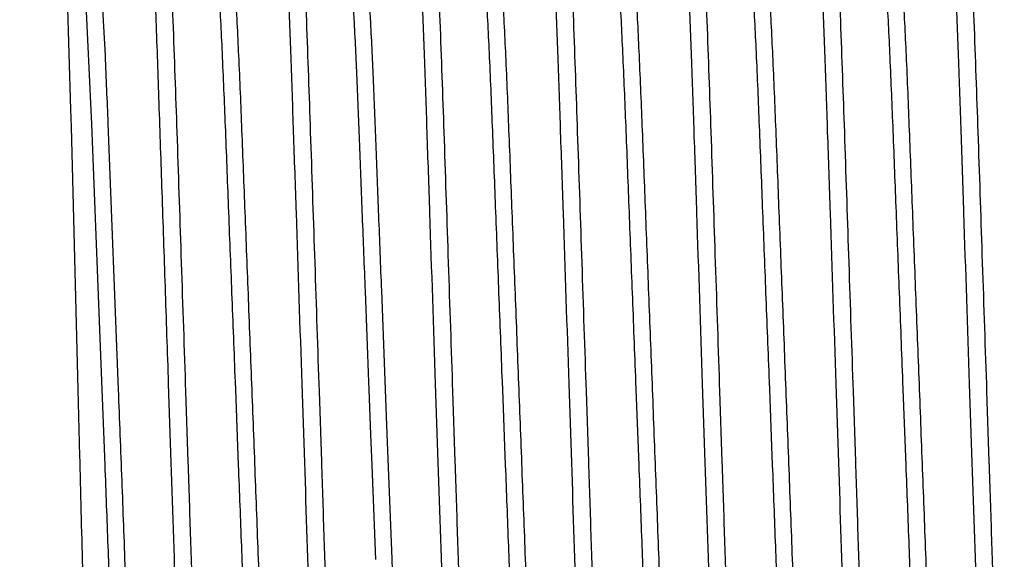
# Model space of a CAD drawing. Header units: inches. Extents: x 0.2 to 16.8, y 0.2 to 10.8.
# Tile 14 of 34: x 9.202 to 9.387, y 4.38 to 4.481. Entities that reach past the tile are written whole.
import ezdxf

# ---------------------------------------------------------------- set-up
doc = ezdxf.new("R2010")
doc.units = ezdxf.units.IN
doc.header["$LTSCALE"] = 0.935
doc.header["$MEASUREMENT"] = 0
doc.layers.get('0').update_dxf_attribs({"linetype": 'CONTINUOUS'})
doc.layers.add('DIMENSIONS', color=7, linetype='CONTINUOUS')
doc.styles.get("Standard").update_dxf_attribs({"font": 'txt', "width": 0.8})
doc.dimstyles.new('DIMSTYLE_1', dxfattribs={"dimtxt": 0.125, "dimasz": 0.18, "dimexe": 0.18, "dimexo": 0.0625, "dimgap": 0.09, "dimtad": 0, "dimtih": 1, "dimtoh": 1, "dimdec": 3, "dimzin": 4, "dimdsep": 46, "dimtxsty": 'STANDARD', "dimblk": '_FILLED', "dimblk1": '_FILLED', "dimblk2": '_FILLED', "dimcen": 0.09, "dimadec": 0, "dimazin": 0, "dimtp": 0.01, "dimtm": 0.01, "dimtfac": 1, "dimtdec": 3, "dimtofl": 0, "dimtmove": 0, "dimatfit": 3, "dimldrblk": '_FILLED', "dimfxl": 1, "dimtolj": 1, "dimtzin": 4, "dimarcsym": 0})

# ---------------------------------------------------------------- blocks, each defined once
blk = doc.blocks.new('*D26')
at = {"layer": 'DIMENSIONS', "color": 2, "linetype": 'CONTINUOUS'}
blk.add_line((8.9720349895, 5.4385137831), (8.9720349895, 2.4822690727), dxfattribs=at)
at = {"layer": 'DIMENSIONS', "color": 2, "linetype": 'CONTINUOUS', "insert": (8.9095349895, 2.4197690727), "char_height": 0.125, "width": 1.225, "attachment_point": 3, "rotation": 90, "line_spacing_factor": 0.9}
blk.add_mtext('.649{\\Ftxt.shx;\\W1.000000;\\H0.125000; }[16.49]', dxfattribs=at)
blk = doc.blocks.new('_FILLED')
at = {"color": 0, "linetype": 'BYBLOCK'}
blk.add_solid([(0, 0), (-1, 0.1736111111), (-1, -0.1736111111)], dxfattribs=at)

msp = doc.modelspace()

# ---------------------------------------------------------------- linework, layer by layer
at = {"color": 6, "linetype": 'CONTINUOUS'}
for p, q in [((9.2117542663, 4.4644629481), (9.2109598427, 4.4901650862)), ((9.2142002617, 4.49122891), (9.2156196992, 4.4617398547)), ((9.2181998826, 4.4745449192), (9.2173148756, 4.4913910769)), ((9.2118429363, 4.4612015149), (9.2117542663, 4.4644629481)), ((9.2131210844, 4.4120187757), (9.2118429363, 4.4612015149)), ((9.2156196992, 4.4617398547), (9.2175468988, 4.4120438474)), ((9.2206718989, 4.4120438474), (9.2187361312, 4.4618662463)), ((9.2668353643, 4.4304323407), (9.2674933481, 4.4134387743)), ((9.2706718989, 4.4120438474), (9.2699540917, 4.4305543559)), ((9.2305358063, 4.3983670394), (9.2300468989, 4.4130616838)), ((9.2331718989, 4.4130616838), (9.2332159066, 4.4117432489)), ((9.242493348, 4.4134387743), (9.2425468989, 4.4120438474)), ((9.2555358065, 4.3983670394), (9.2550468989, 4.4130616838)), ((9.2581718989, 4.4130616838), (9.2582159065, 4.4117432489)), ((9.2674933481, 4.4134387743), (9.2675468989, 4.4120438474)), ((9.2805358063, 4.3983670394), (9.2800468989, 4.4130616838)), ((9.2831718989, 4.4130616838), (9.2832159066, 4.4117432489)), ((9.292493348, 4.4134387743), (9.2925468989, 4.4120438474)), ((9.3055358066, 4.3983670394), (9.3050468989, 4.4130616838)), ((9.3081718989, 4.4130616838), (9.3082159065, 4.4117432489)), ((9.3174933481, 4.4134387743), (9.3175468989, 4.4120438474)), ((9.3305358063, 4.3983670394), (9.3300468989, 4.4130616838)), ((9.3331718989, 4.4130616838), (9.3332159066, 4.4117432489)), ((9.342493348, 4.4134387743), (9.3425468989, 4.4120438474)), ((9.3555358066, 4.3983670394), (9.3550468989, 4.4130616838)), ((9.3581718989, 4.4130616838), (9.3582159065, 4.4117432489)), ((9.3674933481, 4.4134387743), (9.3675468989, 4.4120438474)), ((9.3805358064, 4.3983670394), (9.3800468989, 4.4130616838)), ((9.3831718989, 4.4130616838), (9.3832159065, 4.4117432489)), ((9.2134388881, 4.3995493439), (9.2131210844, 4.4120187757)), ((9.2175468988, 4.4120438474), (9.2180912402, 4.3978657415)), ((9.2332159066, 4.4117432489), (9.2336589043, 4.3984715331)), ((9.2425468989, 4.4120438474), (9.2430912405, 4.3978657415)), ((9.2582159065, 4.4117432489), (9.258658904, 4.3984715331)), ((9.2675468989, 4.4120438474), (9.2678709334, 4.4036063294)), ((9.2709909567, 4.4037261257), (9.2706718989, 4.4120438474)), ((9.2832159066, 4.4117432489), (9.2836589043, 4.3984715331)), ((9.2925468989, 4.4120438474), (9.2930912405, 4.3978657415)), ((9.3082159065, 4.4117432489), (9.308658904, 4.3984715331)), ((9.3175468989, 4.4120438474), (9.3180912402, 4.3978657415)), ((9.3332159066, 4.4117432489), (9.3336589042, 4.3984715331)), ((9.3425468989, 4.4120438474), (9.3430912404, 4.3978657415)), ((9.3582159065, 4.4117432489), (9.3586589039, 4.3984715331)), ((9.3675468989, 4.4120438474), (9.3680912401, 4.3978657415)), ((9.3832159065, 4.4117432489), (9.3836589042, 4.3984715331)), ((9.2678709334, 4.4036063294), (9.2680912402, 4.3978657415)), ((9.271879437, 4.3802893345), (9.2709909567, 4.4037261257)), ((9.2134646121, 4.3985354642), (9.2134388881, 4.3995493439)), ((9.2680912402, 4.3978657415), (9.2687618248, 4.380174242)), ((9.271958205, 4.378167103), (9.271879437, 4.3802893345))]:
    msp.add_line(p, q, dxfattribs=at)
msp.add_arc((6.6970468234, 4.3615612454), 2.5236834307, 2.2778480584, 2.5659526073, dxfattribs=at)
for points, knots in [([(9.2300468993, 4.4130616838), (9.229844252, 4.4191343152), (9.2294398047, 4.4311053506), (9.2288448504, 4.4486532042), (9.2282937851, 4.4652657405), (9.2277556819, 4.4805674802), (9.2271956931, 4.49423448), (9.2266175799, 4.5059737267), (9.2260967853, 4.5144301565), (9.2256623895, 4.5200387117), (9.2254433, 4.5224393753), (9.2253311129, 4.5235341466)], [0, 0, 0, 0, 0.1648334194, 0.3249421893, 0.476321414, 0.6157554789, 0.7403120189, 0.847394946, 0.9346067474, 0.9701449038, 1, 1, 1, 1]), ([(9.2550468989, 4.4130616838), (9.2546907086, 4.4237354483), (9.2541538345, 4.4394511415), (9.2534736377, 4.4598942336), (9.2529886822, 4.4739963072), (9.252500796, 4.4869212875), (9.2520010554, 4.4984491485), (9.2514781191, 4.5083826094), (9.2510851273, 4.5144483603), (9.250879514, 4.5171848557)], [0, 0, 0, 0, 0.3074430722, 0.4526808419, 0.58883323, 0.713647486, 0.8250240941, 0.9210008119, 1, 1, 1, 1]), ([(9.2800468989, 4.4130616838), (9.2796907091, 4.4237354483), (9.2791538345, 4.4394511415), (9.2784736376, 4.4598942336), (9.2779886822, 4.4739963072), (9.277500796, 4.4869212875), (9.2770010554, 4.4984491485), (9.2764781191, 4.5083826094), (9.2760851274, 4.5144483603), (9.275879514, 4.5171848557)], [0, 0, 0, 0, 0.3074430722, 0.4526808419, 0.58883323, 0.713647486, 0.8250240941, 0.9210008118, 1, 1, 1, 1]), ([(9.3050468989, 4.4130616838), (9.3046907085, 4.4237354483), (9.3041538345, 4.4394511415), (9.3034736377, 4.4598942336), (9.3029886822, 4.4739963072), (9.302500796, 4.4869212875), (9.3020010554, 4.4984491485), (9.3014781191, 4.5083826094), (9.3010851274, 4.5144483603), (9.300879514, 4.5171848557)], [0, 0, 0, 0, 0.3074430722, 0.4526808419, 0.58883323, 0.713647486, 0.8250240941, 0.9210008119, 1, 1, 1, 1]), ([(9.3300468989, 4.4130616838), (9.329690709, 4.4237354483), (9.3291538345, 4.4394511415), (9.3284736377, 4.4598942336), (9.3279886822, 4.4739963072), (9.327500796, 4.4869212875), (9.3270010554, 4.4984491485), (9.3264781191, 4.5083826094), (9.3260851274, 4.5144483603), (9.325879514, 4.5171848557)], [0, 0, 0, 0, 0.3074430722, 0.4526808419, 0.58883323, 0.713647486, 0.8250240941, 0.9210008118, 1, 1, 1, 1]), ([(9.3550468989, 4.4130616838), (9.3546907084, 4.4237354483), (9.3541538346, 4.4394511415), (9.3534736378, 4.4598942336), (9.3529886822, 4.4739963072), (9.352500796, 4.4869212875), (9.3520010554, 4.4984491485), (9.3514781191, 4.5083826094), (9.3510851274, 4.5144483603), (9.350879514, 4.5171848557)], [0, 0, 0, 0, 0.3074430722, 0.4526808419, 0.58883323, 0.713647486, 0.8250240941, 0.9210008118, 1, 1, 1, 1]), ([(9.3800468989, 4.4130616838), (9.3796907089, 4.4237354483), (9.3791538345, 4.4394511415), (9.3784736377, 4.4598942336), (9.3779886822, 4.4739963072), (9.377500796, 4.4869212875), (9.3770010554, 4.4984491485), (9.3764781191, 4.5083826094), (9.3760851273, 4.5144483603), (9.375879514, 4.5171848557)], [0, 0, 0, 0, 0.3074430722, 0.4526808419, 0.58883323, 0.713647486, 0.8250240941, 0.9210008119, 1, 1, 1, 1]), ([(9.2375132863, 4.5105681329), (9.2376328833, 4.5097632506), (9.2378638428, 4.5079441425), (9.2383260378, 4.5035033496), (9.2388806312, 4.4965026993), (9.2394987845, 4.4864937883), (9.240096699, 4.474525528), (9.2406615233, 4.4608852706), (9.2412340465, 4.4458944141), (9.2418550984, 4.4299280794), (9.2422797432, 4.4189976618), (9.242493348, 4.4134387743)], [0, 0, 0, 0, 0.0250946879, 0.0565397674, 0.1376866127, 0.241639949, 0.3657927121, 0.5072340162, 0.662657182, 0.8284402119, 1, 1, 1, 1]), ([(9.2456718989, 4.4120438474), (9.2454561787, 4.4176684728), (9.2450254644, 4.4287380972), (9.2443927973, 4.4449185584), (9.2438121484, 4.4601293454), (9.2432440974, 4.4739802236), (9.2426421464, 4.4861370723), (9.2420972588, 4.4950683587), (9.2416375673, 4.5011457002), (9.2413138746, 4.5048356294), (9.2409942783, 4.5079126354), (9.240760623, 4.5097547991), (9.2406393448, 4.5105690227)], [0, 0, 0, 0, 0.1711307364, 0.3368035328, 0.4923089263, 0.6339203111, 0.7582617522, 0.8623609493, 0.905949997, 0.943555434, 0.9749721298, 1, 1, 1, 1]), ([(9.2625132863, 4.5105681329), (9.2626159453, 4.5098772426), (9.2628159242, 4.5083355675), (9.2632164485, 4.5046357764), (9.2637020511, 4.4988893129), (9.2642490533, 4.4907284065), (9.2647835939, 4.4809976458), (9.2652954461, 4.4698760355), (9.2657887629, 4.4575644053), (9.2662963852, 4.4442833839), (9.266652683, 4.435131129), (9.2668353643, 4.4304323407)], [0, 0, 0, 0, 0.0261041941, 0.0580907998, 0.1390754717, 0.24160742, 0.3637674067, 0.5032845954, 0.6576929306, 0.8242590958, 1, 1, 1, 1]), ([(9.2699540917, 4.4305543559), (9.2697710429, 4.4352467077), (9.2694139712, 4.4443859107), (9.2689067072, 4.4576475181), (9.2684146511, 4.4699402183), (9.2679043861, 4.4810442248), (9.2673716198, 4.4907593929), (9.2668263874, 4.4989073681), (9.2663421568, 4.5046449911), (9.2659421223, 4.508339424), (9.2657421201, 4.5098790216), (9.2656393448, 4.5105690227)], [0, 0, 0, 0, 0.1757668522, 0.342338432, 0.4967410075, 0.6362460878, 0.7583931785, 0.860915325, 0.9418983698, 0.9738885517, 1, 1, 1, 1]), ([(9.2875132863, 4.5105681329), (9.2876328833, 4.5097632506), (9.2878638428, 4.5079441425), (9.2883260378, 4.5035033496), (9.2888806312, 4.4965026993), (9.2894987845, 4.4864937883), (9.290096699, 4.474525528), (9.2906615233, 4.4608852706), (9.2912340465, 4.4458944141), (9.2918550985, 4.4299280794), (9.2922797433, 4.4189976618), (9.292493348, 4.4134387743)], [0, 0, 0, 0, 0.0250946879, 0.0565397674, 0.1376866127, 0.241639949, 0.3657927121, 0.5072340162, 0.662657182, 0.8284402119, 1, 1, 1, 1]), ([(9.2956718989, 4.4120438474), (9.2954561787, 4.4176684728), (9.2950254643, 4.4287380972), (9.2943927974, 4.4449185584), (9.2938121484, 4.4601293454), (9.2932440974, 4.4739802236), (9.2926421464, 4.4861370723), (9.2920972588, 4.4950683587), (9.2916375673, 4.5011457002), (9.2913138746, 4.5048356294), (9.2909942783, 4.5079126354), (9.290760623, 4.5097547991), (9.2906393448, 4.5105690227)], [0, 0, 0, 0, 0.1711307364, 0.3368035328, 0.4923089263, 0.6339203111, 0.7582617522, 0.8623609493, 0.905949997, 0.943555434, 0.9749721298, 1, 1, 1, 1]), ([(9.3125132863, 4.5105681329), (9.3126328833, 4.5097632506), (9.3128638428, 4.5079441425), (9.3133260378, 4.5035033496), (9.3138806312, 4.4965026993), (9.3144987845, 4.4864937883), (9.315096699, 4.474525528), (9.3156615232, 4.4608852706), (9.3162340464, 4.4458944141), (9.3168550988, 4.4299280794), (9.3172797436, 4.4189976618), (9.3174933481, 4.4134387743)], [0, 0, 0, 0, 0.0250946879, 0.0565397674, 0.1376866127, 0.241639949, 0.3657927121, 0.5072340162, 0.662657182, 0.8284402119, 1, 1, 1, 1]), ([(9.3206718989, 4.4120438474), (9.320456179, 4.4176684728), (9.3200254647, 4.4287380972), (9.3193927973, 4.4449185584), (9.3188121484, 4.4601293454), (9.3182440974, 4.4739802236), (9.3176421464, 4.4861370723), (9.3170972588, 4.4950683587), (9.3166375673, 4.5011457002), (9.3163138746, 4.5048356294), (9.3159942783, 4.5079126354), (9.315760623, 4.5097547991), (9.3156393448, 4.5105690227)], [0, 0, 0, 0, 0.1711307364, 0.3368035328, 0.4923089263, 0.6339203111, 0.7582617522, 0.8623609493, 0.905949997, 0.943555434, 0.9749721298, 1, 1, 1, 1]), ([(9.3375132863, 4.5105681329), (9.3376328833, 4.5097632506), (9.3378638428, 4.5079441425), (9.3383260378, 4.5035033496), (9.3388806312, 4.4965026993), (9.3394987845, 4.4864937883), (9.340096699, 4.474525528), (9.3406615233, 4.4608852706), (9.3412340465, 4.4458944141), (9.3418550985, 4.4299280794), (9.3422797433, 4.4189976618), (9.342493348, 4.4134387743)], [0, 0, 0, 0, 0.0250946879, 0.0565397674, 0.1376866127, 0.241639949, 0.3657927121, 0.5072340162, 0.662657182, 0.8284402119, 1, 1, 1, 1]), ([(9.3456718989, 4.4120438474), (9.3454561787, 4.4176684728), (9.3450254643, 4.4287380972), (9.3443927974, 4.4449185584), (9.3438121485, 4.4601293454), (9.3432440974, 4.4739802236), (9.3426421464, 4.4861370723), (9.3420972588, 4.4950683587), (9.3416375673, 4.5011457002), (9.3413138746, 4.5048356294), (9.3409942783, 4.5079126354), (9.340760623, 4.5097547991), (9.3406393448, 4.5105690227)], [0, 0, 0, 0, 0.1711307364, 0.3368035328, 0.4923089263, 0.6339203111, 0.7582617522, 0.8623609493, 0.905949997, 0.943555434, 0.9749721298, 1, 1, 1, 1]), ([(9.3625132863, 4.5105681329), (9.3626328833, 4.5097632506), (9.3628638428, 4.5079441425), (9.3633260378, 4.5035033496), (9.3638806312, 4.4965026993), (9.3644987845, 4.4864937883), (9.365096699, 4.474525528), (9.3656615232, 4.4608852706), (9.3662340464, 4.4458944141), (9.3668550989, 4.4299280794), (9.3672797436, 4.4189976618), (9.3674933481, 4.4134387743)], [0, 0, 0, 0, 0.0250946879, 0.0565397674, 0.1376866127, 0.241639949, 0.3657927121, 0.5072340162, 0.662657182, 0.8284402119, 1, 1, 1, 1]), ([(9.3706718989, 4.4120438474), (9.3704561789, 4.4176684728), (9.3700254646, 4.4287380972), (9.3693927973, 4.4449185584), (9.3688121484, 4.4601293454), (9.3682440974, 4.4739802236), (9.3676421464, 4.4861370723), (9.3670972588, 4.4950683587), (9.3666375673, 4.5011457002), (9.3663138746, 4.5048356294), (9.3659942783, 4.5079126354), (9.365760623, 4.5097547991), (9.3656393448, 4.5105690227)], [0, 0, 0, 0, 0.1711307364, 0.3368035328, 0.4923089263, 0.6339203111, 0.7582617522, 0.8623609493, 0.905949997, 0.943555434, 0.9749721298, 1, 1, 1, 1]), ([(9.2300838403, 4.4989772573), (9.230370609, 4.4930014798), (9.2308931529, 4.480078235), (9.2316129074, 4.4594972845), (9.2323726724, 4.4368354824), (9.2329029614, 4.4211207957), (9.2331718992, 4.4130616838)], [0, 0, 0, 0, 0.2087664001, 0.4513193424, 0.7186184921, 1, 1, 1, 1]), ([(9.25508384, 4.4989772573), (9.2553706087, 4.4930014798), (9.2558931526, 4.480078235), (9.2566129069, 4.4594972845), (9.2573726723, 4.4368354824), (9.2579029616, 4.4211207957), (9.2581718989, 4.4130616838)], [0, 0, 0, 0, 0.2087664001, 0.4513193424, 0.7186184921, 1, 1, 1, 1]), ([(9.28008384, 4.4989772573), (9.2803706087, 4.4930014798), (9.2808931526, 4.480078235), (9.2816129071, 4.4594972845), (9.2823726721, 4.4368354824), (9.2829029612, 4.4211207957), (9.2831718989, 4.4130616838)], [0, 0, 0, 0, 0.2087664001, 0.4513193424, 0.7186184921, 1, 1, 1, 1]), ([(9.30508384, 4.4989772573), (9.3053706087, 4.4930014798), (9.3058931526, 4.480078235), (9.3066129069, 4.4594972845), (9.3073726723, 4.4368354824), (9.3079029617, 4.4211207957), (9.3081718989, 4.4130616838)], [0, 0, 0, 0, 0.2087664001, 0.4513193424, 0.7186184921, 1, 1, 1, 1]), ([(9.33008384, 4.4989772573), (9.3303706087, 4.4930014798), (9.3308931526, 4.480078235), (9.331612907, 4.4594972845), (9.3323726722, 4.4368354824), (9.3329029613, 4.4211207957), (9.3331718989, 4.4130616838)], [0, 0, 0, 0, 0.2087664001, 0.4513193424, 0.7186184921, 1, 1, 1, 1]), ([(9.35508384, 4.4989772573), (9.3553706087, 4.4930014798), (9.3558931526, 4.480078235), (9.3566129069, 4.4594972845), (9.3573726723, 4.4368354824), (9.3579029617, 4.4211207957), (9.3581718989, 4.4130616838)], [0, 0, 0, 0, 0.2087664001, 0.4513193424, 0.7186184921, 1, 1, 1, 1]), ([(9.38008384, 4.4989772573), (9.3803706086, 4.4930014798), (9.3808931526, 4.480078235), (9.381612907, 4.4594972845), (9.3823726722, 4.4368354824), (9.3829029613, 4.4211207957), (9.3831718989, 4.4130616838)], [0, 0, 0, 0, 0.2087664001, 0.4513193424, 0.7186184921, 1, 1, 1, 1]), ([(9.2257055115, 4.3040982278), (9.2254544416, 4.306597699), (9.2249788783, 4.3123679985), (9.2243398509, 4.3221016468), (9.2237120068, 4.3338801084), (9.2231057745, 4.3474144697), (9.2225347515, 4.3623737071), (9.2219540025, 4.3783960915), (9.2213236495, 4.3950717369), (9.2208897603, 4.4063633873), (9.2206718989, 4.4120438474)], [0, 0, 0, 0, 0.0697316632, 0.1607000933, 0.2707727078, 0.397145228, 0.5367725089, 0.6863251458, 0.8422008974, 1, 1, 1, 1]), ([(9.2507055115, 4.3040982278), (9.2504544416, 4.306597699), (9.2499788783, 4.3123679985), (9.2493398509, 4.3221016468), (9.2487120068, 4.3338801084), (9.2481057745, 4.3474144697), (9.2475347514, 4.3623737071), (9.2469540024, 4.3783960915), (9.2463236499, 4.3950717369), (9.2458897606, 4.4063633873), (9.2456718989, 4.4120438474)], [0, 0, 0, 0, 0.0697316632, 0.1607000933, 0.2707727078, 0.397145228, 0.5367725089, 0.6863251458, 0.8422008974, 1, 1, 1, 1]), ([(9.3007055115, 4.3040982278), (9.3004544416, 4.306597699), (9.2999788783, 4.3123679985), (9.2993398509, 4.3221016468), (9.2987120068, 4.3338801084), (9.2981057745, 4.3474144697), (9.2975347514, 4.3623737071), (9.2969540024, 4.3783960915), (9.2963236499, 4.3950717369), (9.2958897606, 4.4063633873), (9.2956718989, 4.4120438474)], [0, 0, 0, 0, 0.0697316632, 0.1607000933, 0.2707727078, 0.397145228, 0.5367725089, 0.6863251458, 0.8422008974, 1, 1, 1, 1]), ([(9.3257055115, 4.3040982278), (9.3254544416, 4.306597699), (9.3249788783, 4.3123679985), (9.3243398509, 4.3221016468), (9.3237120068, 4.3338801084), (9.3231057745, 4.3474144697), (9.3225347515, 4.3623737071), (9.3219540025, 4.3783960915), (9.3213236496, 4.3950717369), (9.3208897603, 4.4063633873), (9.3206718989, 4.4120438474)], [0, 0, 0, 0, 0.0697316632, 0.1607000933, 0.2707727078, 0.397145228, 0.5367725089, 0.6863251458, 0.8422008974, 1, 1, 1, 1]), ([(9.3507055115, 4.3040982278), (9.3504544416, 4.306597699), (9.3499788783, 4.3123679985), (9.3493398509, 4.3221016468), (9.3487120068, 4.3338801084), (9.3481057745, 4.3474144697), (9.3475347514, 4.3623737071), (9.3469540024, 4.3783960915), (9.34632365, 4.3950717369), (9.3458897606, 4.4063633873), (9.3456718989, 4.4120438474)], [0, 0, 0, 0, 0.0697316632, 0.1607000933, 0.2707727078, 0.397145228, 0.5367725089, 0.6863251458, 0.8422008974, 1, 1, 1, 1]), ([(9.3757055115, 4.3040982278), (9.3754544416, 4.306597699), (9.3749788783, 4.3123679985), (9.3743398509, 4.3221016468), (9.3737120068, 4.3338801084), (9.3731057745, 4.3474144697), (9.3725347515, 4.3623737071), (9.3719540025, 4.3783960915), (9.3713236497, 4.3950717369), (9.3708897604, 4.4063633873), (9.3706718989, 4.4120438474)], [0, 0, 0, 0, 0.0697316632, 0.1607000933, 0.2707727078, 0.397145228, 0.5367725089, 0.6863251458, 0.8422008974, 1, 1, 1, 1]), ([(9.2175624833, 4.2859011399), (9.217512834, 4.2860776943), (9.2174251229, 4.2865156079), (9.2173091, 4.2872937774), (9.2171901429, 4.2883098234), (9.2170680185, 4.289561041), (9.2169435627, 4.2910454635), (9.216763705, 4.2934828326), (9.2165402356, 4.2970884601), (9.2162785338, 4.3020629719), (9.2160130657, 4.307869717), (9.2157464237, 4.3144616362), (9.2154818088, 4.3217850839), (9.2152224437, 4.3297798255), (9.2148796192, 4.3415895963), (9.214484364, 4.3575064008), (9.2139933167, 4.3776181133), (9.2136439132, 4.3914658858), (9.2134646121, 4.3985354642)], [0, 0, 0, 0, 0.0048803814, 0.0118622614, 0.0209392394, 0.0320963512, 0.045315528, 0.0605773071, 0.097131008, 0.1414432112, 0.1931322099, 0.2518100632, 0.3169984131, 0.3881373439, 0.464663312, 0.6313906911, 0.8118165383, 1, 1, 1, 1]), ([(9.2180912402, 4.3978657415), (9.2182849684, 4.3928102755), (9.2186655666, 4.3828498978), (9.2193599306, 4.3639160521), (9.2200167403, 4.3461409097), (9.2207920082, 4.3298793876), (9.2213598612, 4.3197602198), (9.2219338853, 4.3113303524), (9.2223576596, 4.3062996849), (9.222579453, 4.3040969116)], [0, 0, 0, 0, 0.1616587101, 0.3185014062, 0.6054121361, 0.7300164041, 0.8387002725, 0.9292576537, 1, 1, 1, 1]), ([(9.2342129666, 4.3011067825), (9.2340369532, 4.3040124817), (9.2336935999, 4.3102526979), (9.2330332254, 4.3242646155), (9.2322985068, 4.3442548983), (9.2314510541, 4.3704356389), (9.2308514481, 4.3888426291), (9.2305358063, 4.3983670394)], [0, 0, 0, 0, 0.0897243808, 0.1926253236, 0.4323546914, 0.7062749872, 1, 1, 1, 1]), ([(9.2336589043, 4.3984715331), (9.2338192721, 4.3936555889), (9.2341356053, 4.3841209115), (9.234727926, 4.3656930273), (9.2354117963, 4.3442983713), (9.2361578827, 4.3242854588), (9.2368204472, 4.3102582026), (9.2371636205, 4.3040115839), (9.2373392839, 4.301103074)], [0, 0, 0, 0, 0.1483554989, 0.2937152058, 0.567650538, 0.8073921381, 0.9102896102, 1, 1, 1, 1]), ([(9.2430912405, 4.3978657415), (9.2432849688, 4.3928102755), (9.2436655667, 4.3828498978), (9.2443599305, 4.3639160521), (9.2450167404, 4.3461409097), (9.2457920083, 4.3298793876), (9.2463598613, 4.3197602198), (9.2469338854, 4.3113303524), (9.2473576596, 4.3062996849), (9.2475794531, 4.3040969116)], [0, 0, 0, 0, 0.1616587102, 0.3185014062, 0.6054121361, 0.7300164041, 0.8387002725, 0.9292576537, 1, 1, 1, 1]), ([(9.2592129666, 4.3011067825), (9.2590369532, 4.3040124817), (9.2586935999, 4.3102526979), (9.2580332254, 4.3242646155), (9.2572985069, 4.3442548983), (9.2564510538, 4.3704356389), (9.2558514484, 4.3888426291), (9.2555358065, 4.3983670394)], [0, 0, 0, 0, 0.0897243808, 0.1926253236, 0.4323546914, 0.7062749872, 1, 1, 1, 1]), ([(9.258658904, 4.3984715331), (9.2588192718, 4.3936555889), (9.2591356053, 4.3841209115), (9.2597279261, 4.3656930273), (9.2604117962, 4.3442983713), (9.2611578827, 4.3242854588), (9.2618204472, 4.3102582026), (9.2621636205, 4.3040115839), (9.2623392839, 4.301103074)], [0, 0, 0, 0, 0.1483554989, 0.2937152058, 0.567650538, 0.8073921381, 0.9102896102, 1, 1, 1, 1]), ([(9.2842129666, 4.3011067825), (9.2840369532, 4.3040124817), (9.2836935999, 4.3102526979), (9.2830332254, 4.3242646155), (9.2822985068, 4.3442548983), (9.281451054, 4.3704356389), (9.2808514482, 4.3888426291), (9.2805358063, 4.3983670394)], [0, 0, 0, 0, 0.0897243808, 0.1926253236, 0.4323546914, 0.7062749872, 1, 1, 1, 1]), ([(9.2836589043, 4.3984715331), (9.283819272, 4.3936555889), (9.2841356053, 4.3841209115), (9.284727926, 4.3656930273), (9.2854117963, 4.3442983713), (9.2861578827, 4.3242854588), (9.2868204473, 4.3102582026), (9.2871636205, 4.3040115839), (9.2873392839, 4.301103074)], [0, 0, 0, 0, 0.1483554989, 0.2937152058, 0.567650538, 0.8073921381, 0.9102896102, 1, 1, 1, 1]), ([(9.2930912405, 4.3978657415), (9.2932849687, 4.3928102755), (9.2936655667, 4.3828498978), (9.2943599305, 4.3639160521), (9.2950167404, 4.3461409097), (9.2957920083, 4.3298793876), (9.2963598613, 4.3197602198), (9.2969338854, 4.3113303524), (9.2973576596, 4.3062996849), (9.2975794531, 4.3040969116)], [0, 0, 0, 0, 0.1616587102, 0.3185014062, 0.6054121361, 0.7300164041, 0.8387002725, 0.9292576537, 1, 1, 1, 1]), ([(9.3092129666, 4.3011067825), (9.3090369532, 4.3040124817), (9.3086935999, 4.3102526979), (9.3080332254, 4.3242646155), (9.3072985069, 4.3442548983), (9.3064510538, 4.3704356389), (9.3058514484, 4.3888426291), (9.3055358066, 4.3983670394)], [0, 0, 0, 0, 0.0897243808, 0.1926253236, 0.4323546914, 0.7062749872, 1, 1, 1, 1]), ([(9.308658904, 4.3984715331), (9.3088192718, 4.3936555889), (9.3091356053, 4.3841209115), (9.3097279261, 4.3656930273), (9.3104117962, 4.3442983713), (9.3111578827, 4.3242854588), (9.3118204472, 4.3102582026), (9.3121636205, 4.3040115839), (9.3123392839, 4.301103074)], [0, 0, 0, 0, 0.1483554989, 0.2937152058, 0.567650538, 0.8073921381, 0.9102896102, 1, 1, 1, 1]), ([(9.3180912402, 4.3978657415), (9.3182849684, 4.3928102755), (9.3186655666, 4.3828498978), (9.3193599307, 4.3639160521), (9.3200167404, 4.3461409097), (9.3207920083, 4.3298793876), (9.3213598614, 4.3197602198), (9.3219338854, 4.3113303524), (9.3223576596, 4.3062996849), (9.3225794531, 4.3040969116)], [0, 0, 0, 0, 0.1616587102, 0.3185014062, 0.6054121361, 0.7300164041, 0.8387002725, 0.9292576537, 1, 1, 1, 1]), ([(9.3342129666, 4.3011067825), (9.3340369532, 4.3040124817), (9.3336935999, 4.3102526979), (9.3330332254, 4.3242646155), (9.3322985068, 4.3442548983), (9.331451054, 4.3704356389), (9.3308514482, 4.3888426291), (9.3305358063, 4.3983670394)], [0, 0, 0, 0, 0.0897243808, 0.1926253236, 0.4323546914, 0.7062749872, 1, 1, 1, 1]), ([(9.3336589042, 4.3984715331), (9.333819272, 4.3936555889), (9.3341356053, 4.3841209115), (9.334727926, 4.3656930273), (9.3354117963, 4.3442983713), (9.3361578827, 4.3242854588), (9.3368204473, 4.3102582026), (9.3371636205, 4.3040115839), (9.3373392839, 4.301103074)], [0, 0, 0, 0, 0.1483554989, 0.2937152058, 0.567650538, 0.8073921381, 0.9102896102, 1, 1, 1, 1]), ([(9.3430912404, 4.3978657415), (9.3432849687, 4.3928102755), (9.3436655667, 4.3828498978), (9.3443599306, 4.3639160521), (9.3450167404, 4.3461409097), (9.3457920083, 4.3298793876), (9.3463598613, 4.3197602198), (9.3469338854, 4.3113303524), (9.3473576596, 4.3062996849), (9.3475794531, 4.3040969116)], [0, 0, 0, 0, 0.1616587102, 0.3185014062, 0.6054121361, 0.7300164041, 0.8387002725, 0.9292576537, 1, 1, 1, 1]), ([(9.3592129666, 4.3011067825), (9.3590369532, 4.3040124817), (9.3586935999, 4.3102526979), (9.3580332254, 4.3242646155), (9.3572985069, 4.3442548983), (9.3564510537, 4.3704356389), (9.3558514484, 4.3888426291), (9.3555358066, 4.3983670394)], [0, 0, 0, 0, 0.0897243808, 0.1926253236, 0.4323546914, 0.7062749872, 1, 1, 1, 1]), ([(9.3586589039, 4.3984715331), (9.3588192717, 4.3936555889), (9.3591356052, 4.3841209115), (9.3597279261, 4.3656930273), (9.3604117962, 4.3442983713), (9.3611578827, 4.3242854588), (9.3618204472, 4.3102582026), (9.3621636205, 4.3040115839), (9.3623392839, 4.301103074)], [0, 0, 0, 0, 0.1483554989, 0.2937152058, 0.567650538, 0.8073921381, 0.9102896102, 1, 1, 1, 1]), ([(9.3680912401, 4.3978657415), (9.3682849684, 4.3928102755), (9.3686655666, 4.3828498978), (9.3693599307, 4.3639160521), (9.3700167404, 4.3461409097), (9.3707920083, 4.3298793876), (9.3713598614, 4.3197602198), (9.3719338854, 4.3113303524), (9.3723576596, 4.3062996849), (9.3725794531, 4.3040969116)], [0, 0, 0, 0, 0.1616587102, 0.3185014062, 0.6054121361, 0.7300164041, 0.8387002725, 0.9292576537, 1, 1, 1, 1]), ([(9.3842129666, 4.3011067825), (9.3840369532, 4.3040124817), (9.3836935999, 4.3102526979), (9.3830332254, 4.3242646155), (9.3822985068, 4.3442548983), (9.381451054, 4.3704356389), (9.3808514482, 4.3888426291), (9.3805358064, 4.3983670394)], [0, 0, 0, 0, 0.0897243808, 0.1926253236, 0.4323546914, 0.7062749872, 1, 1, 1, 1]), ([(9.3836589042, 4.3984715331), (9.3838192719, 4.3936555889), (9.3841356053, 4.3841209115), (9.384727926, 4.3656930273), (9.3854117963, 4.3442983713), (9.3861578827, 4.3242854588), (9.3868204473, 4.3102582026), (9.3871636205, 4.3040115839), (9.3873392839, 4.301103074)], [0, 0, 0, 0, 0.1483554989, 0.2937152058, 0.567650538, 0.8073921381, 0.9102896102, 1, 1, 1, 1])]:
    msp.add_open_spline(points, degree=3, knots=knots, dxfattribs=at)

# ---------------------------------------------------------------- dimensions: what is measured, and where the dimension line sits
at = {"layer": 'DIMENSIONS', "color": 2, "linetype": 'CONTINUOUS'}
dim = msp.add_ordinate_dim(feature_location=(8.9720349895, 5.4385137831), offset=(0, -2.9562447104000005), dtype=1, origin=(9.6214302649, 5.5010137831), dimstyle='DIMSTYLE_1', dxfattribs=at)
dim.commit()
dim.dimension.update_dxf_attribs({"geometry": '*D26', "text_midpoint": (9.1064570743, 1.5837699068)})

doc.saveas('drawing.dxf')
